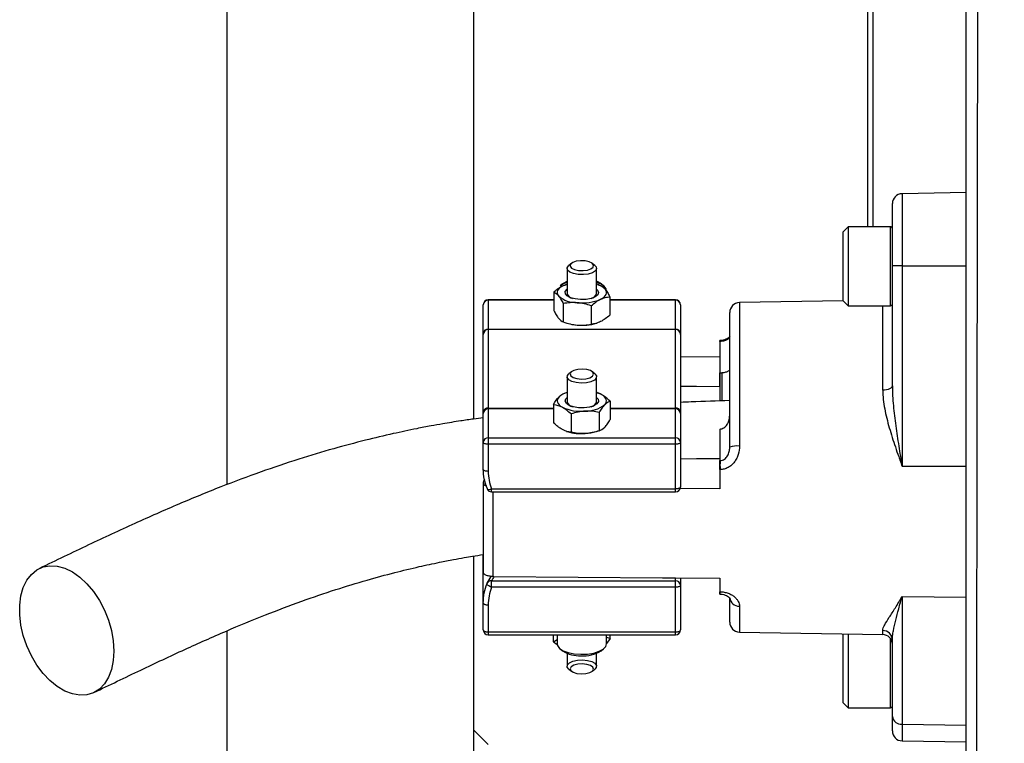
# Model space of a CAD drawing. Header units: millimetres. Extents: x 785 to 5091, y 1649 to 3849.
# Tile 2 of 13: x 785 to 1185, y 2349 to 2643. Entities that reach past the tile are written whole.
import ezdxf

# ---------------------------------------------------------------- set-up
doc = ezdxf.new("R2010")
doc.units = ezdxf.units.MM
doc.header["$LTSCALE"] = 2

msp = doc.modelspace()

# ---------------------------------------------------------------- linework, layer by layer
at = {"color": 7, "linetype": 'Continuous', "lineweight": 25}
for p, q in [((1169.13, 2212.22), (1169.13, 3164.72)), ((869.13, 2863.66), (869.13, 2454.2)), ((969.13, 2834.07), (969.13, 2480.81)), ((1129.13, 2558.8), (1129.13, 2648.73)), ((1131.13, 2648.73), (1131.13, 2558.8)), ((1169.13, 2572.66), (1143.06, 2572.2)), ((1139.13, 2542.96), (1139.13, 2568.2)), ((1121.13, 2558.8), (1119.13, 2556.8)), ((1138.33, 2558.8), (1121.13, 2558.8)), ((1121.13, 2558.8), (1121.13, 2526.8)), ((1119.13, 2528.8), (1119.13, 2556.8)), ((1007.13, 2541.91), (1007.13, 2531.73)), ((1008.9, 2543.96), (1007.82, 2543.09)), ((1018.43, 2543.09), (1017.35, 2543.96)), ((1019.13, 2531.73), (1019.13, 2541.91)), ((1139.13, 2494.31), (1139.13, 2542.96)), ((1143.06, 2542.99), (1143.06, 2461.67)), ((1143.06, 2542.99), (1169.13, 2542.99)), ((1005.34, 2535.69), (1004.28, 2534.84)), ((1007.07, 2535.32), (1005.55, 2534.9)), ((1007.13, 2535.53), (1007.02, 2535.49)), ((1019.68, 2535.36), (1019.13, 2535.53)), ((1019.66, 2535.27), (1020.66, 2535.03)), ((1021.97, 2534.84), (1020.91, 2535.69)), ((1001.78, 2529.19), (975.13, 2529.19)), ((975.13, 2529), (975.13, 2517.3)), ((1001.78, 2532.24), (1001.78, 2524.8)), ((1024.47, 2530.43), (1024.47, 2522.98)), ((1051.13, 2529.19), (1024.47, 2529.19)), ((1051.13, 2517.3), (1051.13, 2529)), ((973.13, 2515.49), (973.13, 2527.19)), ((1005.59, 2527.64), (1005.59, 2520.19)), ((1016.94, 2526.73), (1016.94, 2519.29)), ((1053.13, 2527.19), (1053.13, 2515.49)), ((1119.15, 2528.78), (1077.06, 2528.04)), ((1119.13, 2528.8), (1121.13, 2526.8)), ((1121.13, 2526.8), (1138.33, 2526.8)), ((1073.13, 2469.34), (1073.13, 2524.04)), ((975.13, 2517.3), (975.13, 2517.13)), ((975.13, 2517.3), (1051.13, 2517.3)), ((975.13, 2517.13), (975.13, 2485.26)), ((1051.13, 2517.13), (975.13, 2517.13)), ((1006.57, 2519.87), (1007.23, 2519.67)), ((1019.02, 2519.67), (1019.22, 2519.73)), ((1051.13, 2517.13), (1051.13, 2517.3)), ((1051.13, 2485.26), (1051.13, 2517.13)), ((1073.13, 2518.36), (1072.88, 2518.36)), ((973.13, 2515.14), (973.13, 2515.49)), ((973.13, 2483.79), (973.13, 2515.14)), ((1053.13, 2515.49), (1053.13, 2515.14)), ((1053.13, 2515.14), (1053.13, 2483.79)), ((1073.13, 2516.7), (1072.88, 2516.7)), ((1072.88, 2513.2), (1073.13, 2513.2)), ((1069.18, 2512.66), (1069.13, 2512.66)), ((1069.13, 2512.29), (1069.13, 2499.5)), ((1069.2, 2512.29), (1069.13, 2512.29)), ((1069.2, 2499.5), (1069.2, 2512.29)), ((1073.13, 2512.26), (1072.88, 2512.26)), ((1073.13, 2512.21), (1072.88, 2512.21)), ((1053.13, 2506.11), (1069.13, 2506.24)), ((1072.88, 2508.18), (1073.13, 2508.18)), ((1072.88, 2505.96), (1073.13, 2505.96)), ((1007.13, 2497.96), (1007.13, 2487.78)), ((1008.9, 2500.01), (1007.82, 2499.14)), ((1018.43, 2499.14), (1017.35, 2500.01)), ((1019.13, 2487.78), (1019.13, 2497.96)), ((1069.2, 2499.5), (1069.13, 2499.5)), ((1069.13, 2494.03), (1069.13, 2499.5)), ((1069.87, 2499.49), (1069.87, 2488.21)), ((1072.88, 2498.28), (1073.13, 2498.28)), ((1007.13, 2491.57), (1006.34, 2491.33)), ((1019.31, 2491.52), (1019.13, 2491.57)), ((975.13, 2485.26), (975.13, 2484.91)), ((1001.69, 2486.72), (1001.69, 2479.28)), ((1024.57, 2488.05), (1024.57, 2480.6)), ((1051.13, 2484.91), (1051.13, 2485.26)), ((973.13, 2483.1), (973.13, 2483.79)), ((973.13, 2471.4), (973.13, 2483.1)), ((975.13, 2484.91), (975.13, 2473.21)), ((1008.76, 2482.87), (1008.76, 2475.42)), ((1020.2, 2483.53), (1020.2, 2476.08)), ((1051.13, 2473.21), (1051.13, 2484.91)), ((1053.13, 2483.79), (1053.13, 2483.1)), ((1053.13, 2483.1), (1053.13, 2471.4)), ((975.13, 2473.21), (975.13, 2470.56)), ((975.13, 2473.21), (1051.13, 2473.21)), ((1006.94, 2475.81), (1007.23, 2475.72)), ((1019.02, 2475.72), (1019.91, 2475.99)), ((1051.13, 2470.56), (1051.13, 2473.21)), ((1069.13, 2476.75), (1069.2, 2476.75)), ((1069.13, 2476.75), (1069.13, 2463.96)), ((1069.2, 2463.96), (1069.2, 2476.75)), ((973.13, 2460.44), (973.13, 2471.4)), ((1051.13, 2470.56), (975.13, 2470.56)), ((975.13, 2470.56), (975.13, 2459.59)), ((1051.13, 2452.43), (1051.13, 2470.56)), ((1053.13, 2471.4), (1053.13, 2453.27)), ((1069.13, 2463.96), (1069.2, 2463.96)), ((1143.06, 2461.67), (1169.13, 2461.67)), ((1069.13, 2460.28), (1069.13, 2452.47)), ((1069.2, 2460.28), (1069.13, 2460.28)), ((973.13, 2455.05), (973.13, 2418.7)), ((976.53, 2452.43), (1051.13, 2452.43)), ((976.53, 2451.27), (1051.13, 2451.27)), ((1069.13, 2452.47), (1052.98, 2452.6)), ((969.13, 2425.21), (969.13, 1684.73)), ((973.13, 2406.24), (973.13, 2425.74)), ((974.68, 2414.17), (976.32, 2416.99)), ((974.73, 2414.26), (974.68, 2414.17)), ((976.53, 2412.55), (976.53, 2415.21)), ((976.53, 2415.21), (1051.13, 2415.21)), ((977.06, 2416.93), (977.47, 2416.93)), ((1051.13, 2416.36), (1069.13, 2416.22)), ((1051.13, 2415.21), (1051.13, 2416.36)), ((1051.13, 2412.55), (1051.13, 2415.21)), ((1053.13, 2416.35), (1053.13, 2413.4)), ((1053.13, 2413.4), (1053.13, 2395.27)), ((1069.13, 2416.22), (1069.13, 2410.77)), ((1051.13, 2412.55), (976.53, 2412.55)), ((1051.13, 2394.43), (1051.13, 2412.55)), ((1069.13, 2410.77), (1069.2, 2410.77)), ((1069.13, 2410.77), (1069.13, 2410.17)), ((1069.13, 2409.8), (1069.18, 2409.79)), ((973.13, 2395.27), (973.13, 2406.24)), ((975.13, 2405.39), (975.13, 2394.43)), ((1072.88, 2406.43), (1073.13, 2406.43)), ((1073.13, 2398.41), (1073.13, 2408.3)), ((1143.06, 2408.88), (1169.13, 2408.53)), ((1143.06, 2408.88), (1143.06, 2357.01)), ((869.13, 2394.91), (869.13, 1684.73)), ((975.13, 2394.43), (1051.13, 2394.43)), ((975.13, 2393.27), (1051.13, 2393.27)), ((1001.69, 2390.46), (1001.69, 2393.27)), ((1003.13, 2393.27), (1003.13, 2389.59)), ((1023.13, 2389.59), (1023.13, 2393.27)), ((1024.57, 2391.78), (1024.57, 2393.27)), ((1077.06, 2394.41), (1135.2, 2393.4)), ((1119.15, 2393.68), (1119.13, 2393.66)), ((1119.13, 2365.66), (1119.13, 2393.66)), ((1121.13, 2393.65), (1121.13, 2363.66)), ((1001.69, 2390.46), (1003.13, 2391.42)), ((1001.69, 2390.46), (1003.16, 2389.32)), ((1024.57, 2391.78), (1023.13, 2392.24)), ((1024.57, 2391.78), (1023.13, 2389.76)), ((1139.13, 2360.09), (1139.13, 2391.12)), ((1004.28, 2387.62), (1005.34, 2386.77)), ((1007.13, 2385.78), (1007.13, 2380.55)), ((1019.13, 2380.55), (1019.13, 2385.78)), ((1020.91, 2386.77), (1021.97, 2387.62)), ((1007.82, 2379.37), (1008.9, 2378.5)), ((1017.35, 2378.5), (1018.43, 2379.37)), ((1119.13, 2365.66), (1121.13, 2363.66)), ((1121.13, 2363.66), (1138.33, 2363.66)), ((1139.13, 2354.26), (1139.13, 2360.09)), ((975.13, 2348.73), (969.13, 2354.73)), ((1143.06, 2357.01), (1169.13, 2356.66)), ((1143.06, 2350.26), (1169.13, 2349.8))]:
    msp.add_line(p, q, dxfattribs=at)
at = {"color": 8, "linetype": 'Continuous', "lineweight": 25}
for p, q in [((1143.06, 2572.2), (1143.06, 2542.99)), ((1138.33, 2526.8), (1138.33, 2558.8)), ((975.13, 2529.19), (975.13, 2529)), ((1001.78, 2529), (975.13, 2529)), ((1051.13, 2529), (1024.47, 2529)), ((1051.13, 2529), (1051.13, 2529.19)), ((1077.06, 2528.04), (1077.06, 2469.86)), ((1135.2, 2492.47), (1135.2, 2526.8)), ((1069.2, 2488.39), (1069.2, 2499.5)), ((975.13, 2485.26), (1001.69, 2485.26)), ((1024.57, 2485.26), (1051.13, 2485.26)), ((1001.69, 2484.91), (975.13, 2484.91)), ((1051.13, 2484.91), (1024.57, 2484.91)), ((976.53, 2451.27), (976.53, 2452.43)), ((977.06, 2451.27), (977.06, 2416.93)), ((1051.13, 2451.27), (1051.13, 2452.43)), ((1077.06, 2404.93), (1077.06, 2394.41)), ((975.13, 2394.43), (975.13, 2393.27)), ((1051.13, 2393.27), (1051.13, 2394.43)), ((1135.2, 2393.4), (1135.2, 2395.03)), ((1138.33, 2363.66), (1138.33, 2391.8)), ((1143.06, 2357.01), (1143.06, 2350.26))]:
    msp.add_line(p, q, dxfattribs=at)
at = {"color": 7, "linetype": 'Continuous', "lineweight": 25, "flags": 128}
for points in [[(1013.61, 2541.01), (1015.39, 2541.25), (1016.83, 2541.75), (1017.7, 2542.44), (1017.87, 2543.23), (1017.33, 2543.98), (1016.14, 2544.59), (1014.49, 2544.95), (1012.64, 2545.03), (1010.86, 2544.8), (1009.42, 2544.29), (1008.55, 2543.6), (1008.38, 2542.82), (1008.93, 2542.06), (1010.11, 2541.46), (1011.76, 2541.09), (1013.61, 2541.01)], [(1013.74, 2539.39), (1011.66, 2539.45), (1009.76, 2539.81), (1008.26, 2540.42), (1007.35, 2541.22), (1007.14, 2542.09), (1007.65, 2542.95), (1007.82, 2543.09)], [(1018.43, 2543.09), (1018.9, 2542.6), (1019.11, 2541.73), (1018.6, 2540.87), (1017.43, 2540.14), (1015.74, 2539.63), (1013.74, 2539.39)], [(1005.55, 2534.9), (1004.76, 2534.46), (1004.12, 2533.98), (1003.63, 2533.47), (1003.3, 2532.93), (1003.14, 2532.38), (1003.15, 2531.83), (1003.34, 2531.28), (1003.69, 2530.75)], [(1005.34, 2535.69), (1005.92, 2536.09), (1007.13, 2536.68)], [(1007.23, 2535.56), (1006.46, 2535.3), (1005.55, 2534.9)], [(1019.13, 2533.49), (1019.54, 2533.09), (1019.92, 2532.16), (1019.56, 2531.23), (1018.51, 2530.4), (1016.87, 2529.75), (1014.83, 2529.37), (1012.6, 2529.28), (1010.43, 2529.51), (1008.55, 2530.02), (1007.17, 2530.77), (1006.43, 2531.66), (1006.42, 2532.6), (1007.13, 2533.49)], [(1023.13, 2532.87), (1022.98, 2533.59), (1022.16, 2534.68), (1020.67, 2535.65), (1019.13, 2536.25)], [(1020.7, 2529.39), (1021.49, 2529.83), (1022.13, 2530.31), (1022.62, 2530.82), (1022.95, 2531.36), (1023.11, 2531.91), (1023.1, 2532.46), (1022.92, 2533.01), (1022.57, 2533.54)], [(1012.94, 2497.05), (1014.78, 2497.18), (1016.37, 2497.59), (1017.46, 2498.22), (1017.9, 2498.99), (1017.6, 2499.77), (1016.63, 2500.44), (1015.13, 2500.9), (1013.32, 2501.08), (1011.48, 2500.96), (1009.89, 2500.55), (1008.79, 2499.91), (1008.36, 2499.15), (1008.65, 2498.37), (1009.62, 2497.7), (1011.13, 2497.24), (1012.94, 2497.05)], [(1012.89, 2495.42), (1010.85, 2495.61), (1009.09, 2496.08), (1007.82, 2496.78), (1007.18, 2497.62), (1007.26, 2498.5), (1007.82, 2499.14)], [(1018.43, 2499.14), (1018.44, 2499.14), (1019.07, 2498.3), (1018.99, 2497.42), (1018.2, 2496.6), (1016.8, 2495.95), (1014.95, 2495.54), (1012.89, 2495.42)], [(1053.13, 2494.16), (1059.6, 2494.11), (1069.13, 2494.03)], [(1139.13, 2494.31), (1139.05, 2493.96), (1138.83, 2493.62), (1138.47, 2493.3), (1137.98, 2493.02), (1137.38, 2492.79), (1136.71, 2492.62), (1135.97, 2492.51), (1135.2, 2492.47)], [(1003.87, 2489.79), (1003.45, 2489.27), (1003.2, 2488.72), (1003.13, 2488.17), (1003.22, 2487.62), (1003.48, 2487.08), (1003.91, 2486.56), (1004.49, 2486.06), (1005.23, 2485.6)], [(1014.05, 2485.35), (1011.81, 2485.38), (1009.72, 2485.71), (1008, 2486.31), (1006.83, 2487.12), (1006.34, 2488.04), (1006.59, 2488.98), (1007.13, 2489.54)], [(1019.13, 2489.54), (1019.76, 2488.82), (1019.88, 2487.87), (1019.26, 2486.96), (1017.99, 2486.19), (1016.18, 2485.63), (1014.05, 2485.35)], [(1022.39, 2486.6), (1022.8, 2487.12), (1023.05, 2487.66), (1023.13, 2488.22), (1023.03, 2488.77), (1022.77, 2489.31), (1022.34, 2489.83), (1021.76, 2490.33), (1021.03, 2490.78)], [(975.13, 2470.56), (974.74, 2470.57), (974.36, 2470.62), (974.02, 2470.7), (973.71, 2470.8), (973.46, 2470.93), (973.28, 2471.08), (973.16, 2471.24), (973.13, 2471.4)], [(1053.13, 2471.4), (1053.09, 2471.24), (1052.97, 2471.08), (1052.79, 2470.93), (1052.54, 2470.8), (1052.24, 2470.7), (1051.89, 2470.62), (1051.52, 2470.57), (1051.13, 2470.56)], [(1069.13, 2464.68), (1059.6, 2464.6), (1053.13, 2464.55)], [(975.13, 2459.59), (974.74, 2459.61), (974.36, 2459.65), (974.02, 2459.73), (973.71, 2459.84), (973.46, 2459.97), (973.28, 2460.11), (973.16, 2460.27), (973.13, 2460.44)], [(1053.13, 2453.27), (1053.09, 2453.11), (1052.97, 2452.95), (1052.79, 2452.81), (1052.54, 2452.68), (1052.24, 2452.57), (1051.89, 2452.49), (1051.52, 2452.45), (1051.13, 2452.43)], [(974.68, 2452.82), (974.65, 2452.62), (974.67, 2452.52)], [(823.24, 2386.69), (822.99, 2382.81), (822.25, 2379.23), (821.05, 2376.07), (819.4, 2373.4), (817.36, 2371.28), (814.97, 2369.79), (812.3, 2368.95), (809.42, 2368.78), (806.41, 2369.29), (803.33, 2370.47), (800.27, 2372.29), (797.31, 2374.7), (794.53, 2377.63), (791.99, 2381.01), (789.77, 2384.76), (787.92, 2388.77), (786.49, 2392.95), (785.52, 2397.18), (785.02, 2401.35), (785.02, 2405.36), (785.52, 2409.11), (786.49, 2412.49), (787.92, 2415.41), (789.77, 2417.81), (791.99, 2419.62), (794.53, 2420.8), (797.31, 2421.3), (800.27, 2421.13), (803.33, 2420.28), (806.41, 2418.78), (809.42, 2416.66), (812.3, 2413.98), (814.97, 2410.81), (817.36, 2407.23), (819.4, 2403.34), (821.05, 2399.23), (822.25, 2395.02), (822.99, 2390.8), (823.24, 2386.69)], [(976.53, 2412.55), (976.12, 2412.71), (975.73, 2412.9), (975.38, 2413.11), (975.08, 2413.34), (974.86, 2413.57), (974.71, 2413.79), (974.65, 2414), (974.68, 2414.17)], [(977.47, 2416.93), (1045.89, 2416.4), (1051.13, 2416.36)], [(1053.13, 2413.4), (1053.09, 2413.23), (1052.97, 2413.07), (1052.79, 2412.93), (1052.54, 2412.8), (1052.24, 2412.69), (1051.89, 2412.62), (1051.52, 2412.57), (1051.13, 2412.55)], [(973.13, 2406.24), (973.16, 2406.07), (973.28, 2405.91), (973.46, 2405.77), (973.71, 2405.64), (974.02, 2405.53), (974.36, 2405.46), (974.74, 2405.41), (975.13, 2405.39)], [(973.13, 2395.27), (973.16, 2395.11), (973.28, 2394.95), (973.46, 2394.8), (973.71, 2394.67), (974.02, 2394.57), (974.36, 2394.49), (974.74, 2394.44), (975.13, 2394.43)], [(1051.13, 2394.43), (1051.52, 2394.44), (1051.89, 2394.49), (1052.24, 2394.57), (1052.54, 2394.67), (1052.79, 2394.8), (1052.97, 2394.95), (1053.09, 2395.11), (1053.13, 2395.27)], [(1003.13, 2389.59), (1003.26, 2388.89), (1004.07, 2387.79), (1005.55, 2386.83), (1007.6, 2386.07), (1010.05, 2385.57), (1012.73, 2385.36)], [(1012.73, 2385.36), (1015.44, 2385.48), (1017.98, 2385.89), (1020.16, 2386.58), (1021.82, 2387.5), (1022.83, 2388.56), (1023.13, 2389.59)], [(1007.82, 2379.37), (1007.82, 2379.37), (1007.18, 2380.21), (1007.26, 2381.09), (1008.05, 2381.9), (1009.45, 2382.55), (1011.3, 2382.96), (1013.36, 2383.08), (1015.4, 2382.9), (1017.16, 2382.42), (1018.44, 2381.73), (1019.07, 2380.89), (1018.99, 2380.01), (1018.43, 2379.37)], [(1012.94, 2377.42), (1014.78, 2377.54), (1016.37, 2377.95), (1017.46, 2378.59), (1017.9, 2379.36), (1017.6, 2380.13), (1016.63, 2380.81), (1015.13, 2381.27), (1013.32, 2381.45), (1011.48, 2381.33), (1009.89, 2380.92), (1008.79, 2380.28), (1008.36, 2379.52), (1008.65, 2378.74), (1009.62, 2378.07), (1011.13, 2377.6), (1012.94, 2377.42)]]:
    msp.add_lwpolyline(points, dxfattribs=at)
at = {"color": 8, "linetype": 'Continuous', "lineweight": 25, "flags": 128}
for points in [[(974.67, 2452.52), (974.71, 2452.46), (974.86, 2452.33), (975.08, 2452.25), (975.38, 2452.22), (975.73, 2452.24), (976.12, 2452.31), (976.53, 2452.43)], [(1069.18, 2409.79), (1069.18, 2409.79), (1069.18, 2409.83), (1069.18, 2409.95), (1069.19, 2410.15), (1069.19, 2410.42), (1069.2, 2410.77)]]:
    msp.add_lwpolyline(points, dxfattribs=at)
at = {"color": 7, "linetype": 'Continuous', "lineweight": 25}
for centre, radius, start, end in [((1143.13, 2568.2), 4, 91, 180), ((1138.33, 2558), 0.8, 0, 90), ((1142.09, 2391.52), 151.47, 89.6326, 91.1193), ((1009.42, 2528.05), 8.51, 105.6036, 127.1113), ((1017.07, 2528.01), 7.79, 45.1638, 75.4967), ((1016.65, 2530.08), 7.05, 52.7544, 69.3893), ((975.13, 2527.19), 2, 90, 180), ((975.04, 2527.09), 1.91, 87.3247, 177.0479), ((1011.19, 2539.59), 11.6, 229.6619, 270.346), ((1009.93, 2532.64), 2.95, 198.0439, 259.4615), ((1013.26, 2547.1), 19.21, 264.0264, 292.7831), ((1016.33, 2532.64), 2.95, 280.54, 341.9564), ((1051.13, 2527.19), 2, 0, 90), ((1051.22, 2527.09), 1.91, 2.9521, 92.6753), ((1077.13, 2524.04), 4, 91, 180), ((1138.33, 2527.6), 0.8, 270, 360), ((975.04, 2515.39), 1.91, 87.3247, 177.0479), ((975.12, 2515.14), 1.99, 89.7741, 179.7723), ((1012.59, 2537.58), 18.7, 253.3235, 265.919), ((1013.15, 2540.21), 21.37, 264.933, 285.9486), ((1051.22, 2515.39), 1.91, 2.9521, 92.6753), ((1051.13, 2515.14), 1.99, 0.2277, 90.2259), ((1009.33, 2483.69), 8.19, 104.8909, 131.873), ((1015.72, 2480.7), 11.4, 62.2291, 73.1384), ((974.9, 2483.48), 1.8, 82.6197, 169.9172), ((1012.87, 2502.27), 18.33, 245.3697, 275.0628), ((1009.92, 2488.69), 2.94, 198.0045, 259.282), ((1014.69, 2496.71), 12.7, 269.0491, 307.2551), ((1016.33, 2488.69), 2.94, 280.7185, 341.9956), ((1051.36, 2483.48), 1.8, 10.0828, 97.3803), ((975.04, 2483), 1.91, 87.3247, 177.0479), ((1051.22, 2483), 1.91, 2.9521, 92.6753), ((975.04, 2471.3), 1.91, 87.3247, 177.0479), ((1013.05, 2495.93), 21.04, 253.9279, 273.8963), ((1013.53, 2494.23), 19.31, 272.8275, 286.5207), ((1051.22, 2471.3), 1.91, 2.9521, 92.6753), ((1076.1, 2461.9), 8.01, 83.1599, 111.8134), ((1190.73, 2462.12), 121.55, 179.1323, 180.8677), ((1051.13, 2453.27), 2, 270, 0), ((976.53, 2453.27), 2, 202.0549, 270), ((976.53, 2413.4), 2, 154.3345, 157.9451), ((1051.22, 2413.3), 1.91, 2.9521, 92.6753), ((1076.82, 2408.63), 3.71, 185.1923, 273.5831), ((1077.13, 2398.41), 4, 180, 269), ((975.13, 2395.27), 2, 180, 270), ((1051.13, 2395.27), 2, 270, 0), ((1135.18, 2391.08), 3.95, 0.6876, 89.7031), ((1135.13, 2389.4), 4, 0, 89), ((1012.18, 2397.49), 12.72, 237.4686, 272.6854), ((1013.79, 2398.32), 13.58, 265.7411, 301.6503), ((1138.33, 2364.46), 0.8, 270, 360), ((1142.7, 2360.61), 3.61, 188.2078, 275.6181), ((1143.13, 2354.26), 4, 180, 269)]:
    msp.add_arc(centre, radius, start, end, dxfattribs=at)
at = {"color": 8, "linetype": 'Continuous', "lineweight": 25}
for centre, radius, start, end in [((1056.91, 2512.07), 12.29, 1.0206, 2.7648), ((976.31, 2413.44), 1.78, 82.8679, 152.5299)]:
    msp.add_arc(centre, radius, start, end, dxfattribs=at)
at = {"color": 7, "linetype": 'Continuous', "lineweight": 25}
for points, knots in [([(1173.21, 2208.9), (1173.22, 2215.43), (1173.23, 2222.21), (1173.24, 2236.26), (1173.25, 2243.54), (1173.28, 2266.08), (1173.29, 2282.09), (1173.32, 2307.56), (1173.33, 2316.29), (1173.35, 2327.52), (1173.35, 2329.78), (1173.35, 2334.34), (1173.36, 2336.63), (1173.37, 2343.54), (1173.37, 2348.18), (1173.4, 2371.59), (1173.42, 2390.92), (1173.48, 2430.76), (1173.5, 2451.26), (1173.54, 2477.65), (1173.54, 2482.97), (1173.56, 2493.67), (1173.57, 2499.07), (1173.59, 2515.28), (1173.61, 2526.11), (1173.66, 2558.74), (1173.69, 2580.65), (1173.76, 2624.74), (1173.8, 2646.93), (1173.85, 2672.07), (1173.85, 2674.86), (1173.86, 2680.45), (1173.87, 2683.23), (1173.89, 2691.57), (1173.9, 2697.11), (1173.93, 2713.67), (1173.96, 2724.63), (1174.03, 2757.27), (1174.08, 2778.72), (1174.17, 2810.42), (1174.2, 2820.91), (1174.25, 2836.52), (1174.27, 2841.71), (1174.31, 2852.03), (1174.32, 2857.15), (1174.42, 2882.5), (1174.51, 2902.03), (1174.73, 2939.64), (1174.86, 2957.73), (1175.09, 2979.43), (1175.14, 2983.73), (1175.26, 2992.23), (1175.32, 2996.44), (1175.51, 3008.91), (1175.67, 3016.99), (1175.96, 3028.77), (1176.07, 3032.64), (1176.32, 3040.27), (1176.46, 3044.04), (1176.93, 3055.19), (1177.3, 3062.41), (1178.05, 3072.97), (1178.32, 3076.44), (1178.98, 3083.33), (1179.36, 3086.75), (1180.06, 3091.86), (1180.32, 3093.57), (1180.89, 3096.99), (1181.21, 3098.71), (1181.94, 3102.17), (1182.35, 3103.92), (1183.31, 3107.48), (1183.86, 3109.3), (1184.55, 3111.18)], [0, 0, 0, 0, 0.03125, 0.03125, 0.0625, 0.0625, 0.125, 0.125, 0.15625, 0.15625, 0.164062, 0.164062, 0.171875, 0.171875, 0.1875, 0.1875, 0.25, 0.25, 0.3125, 0.3125, 0.328125, 0.328125, 0.34375, 0.34375, 0.375, 0.375, 0.4375, 0.4375, 0.5, 0.5, 0.507812, 0.507812, 0.515625, 0.515625, 0.53125, 0.53125, 0.5625, 0.5625, 0.625, 0.625, 0.65625, 0.65625, 0.671875, 0.671875, 0.6875, 0.6875, 0.75, 0.75, 0.8125, 0.8125, 0.828125, 0.828125, 0.84375, 0.84375, 0.875, 0.875, 0.890625, 0.890625, 0.90625, 0.90625, 0.9375, 0.9375, 0.953125, 0.953125, 0.96875, 0.96875, 0.976562, 0.976562, 0.984375, 0.984375, 0.992188, 0.992188, 1, 1, 1, 1]), ([(1005.55, 2534.9), (1005.23, 2534.75), (1004.91, 2534.57), (1004.27, 2534.18), (1003.96, 2533.97), (1003.02, 2533.3), (1002.4, 2532.79), (1001.78, 2532.24)], [0, 0, 0, 0, 0.25, 0.25, 0.5, 0.5, 1, 1, 1, 1]), ([(1020.66, 2535.03), (1020.97, 2534.91), (1021.29, 2534.73), (1021.92, 2534.24), (1022.24, 2533.93), (1022.57, 2533.54)], [0, 0, 0, 0, 0.5, 0.5, 1, 1, 1, 1]), ([(1022.57, 2533.54), (1022.89, 2533.15), (1023.22, 2532.68), (1023.85, 2531.63), (1024.16, 2531.04), (1024.47, 2530.43)], [0, 0, 0, 0, 0.5, 0.5, 1, 1, 1, 1]), ([(1001.78, 2532.24), (1002.09, 2532.12), (1002.41, 2531.94), (1003.04, 2531.45), (1003.36, 2531.14), (1003.69, 2530.75)], [0, 0, 0, 0, 0.5, 0.5, 1, 1, 1, 1]), ([(1003.69, 2530.75), (1004.01, 2530.36), (1004.34, 2529.89), (1004.97, 2528.84), (1005.28, 2528.25), (1005.59, 2527.64)], [0, 0, 0, 0, 0.5, 0.5, 1, 1, 1, 1]), ([(1020.7, 2529.39), (1021.02, 2529.55), (1021.34, 2529.68), (1021.98, 2529.92), (1022.3, 2530.02), (1023.24, 2530.27), (1023.86, 2530.37), (1024.47, 2530.43)], [0, 0, 0, 0, 0.25, 0.25, 0.5, 0.5, 1, 1, 1, 1]), ([(1011.26, 2527.99), (1010.78, 2528.03), (1010.3, 2528.05), (1009.34, 2528.05), (1008.87, 2528.04), (1007.45, 2527.94), (1006.52, 2527.81), (1005.59, 2527.64)], [0, 0, 0, 0, 0.25, 0.25, 0.5, 0.5, 1, 1, 1, 1]), ([(1001.78, 2524.8), (1002.09, 2524.18), (1002.41, 2523.59), (1003.04, 2522.54), (1003.36, 2522.08), (1003.69, 2521.69)], [0, 0, 0, 0, 0.5, 0.5, 1, 1, 1, 1]), ([(1003.69, 2521.69), (1004.01, 2521.3), (1004.34, 2520.98), (1004.97, 2520.5), (1005.28, 2520.32), (1005.59, 2520.19)], [0, 0, 0, 0, 0.5, 0.5, 1, 1, 1, 1]), ([(1011.26, 2518.93), (1011.75, 2518.89), (1012.23, 2518.87), (1013.19, 2518.87), (1013.66, 2518.89), (1015.08, 2518.98), (1016.01, 2519.11), (1016.94, 2519.29)], [0, 0, 0, 0, 0.25, 0.25, 0.5, 0.5, 1, 1, 1, 1]), ([(1020.7, 2520.33), (1020.38, 2520.17), (1020.06, 2520.03), (1019.43, 2519.79), (1019.11, 2519.69), (1018.17, 2519.44), (1017.55, 2519.34), (1016.94, 2519.29)], [0, 0, 0, 0, 0.25, 0.25, 0.5, 0.5, 1, 1, 1, 1]), ([(1073.13, 2514.26), (1073.13, 2514.28), (1073.15, 2514.32), (1072.95, 2513.98), (1072.24, 2513.43), (1071.11, 2512.94), (1070.04, 2512.68), (1069.38, 2512.69), (1069.18, 2512.69)], [0, 0, 0, 0, 0.102796, 0.332029, 0.563234, 0.743423, 0.925253, 1, 1, 1, 1]), ([(1073.13, 2514.16), (1073.13, 2514.01), (1073.07, 2513.85), (1072.8, 2513.49), (1072.59, 2513.3), (1072.11, 2513.01), (1071.93, 2512.91), (1071.51, 2512.73), (1071.27, 2512.64), (1070.75, 2512.49), (1070.46, 2512.42), (1069.84, 2512.33), (1069.52, 2512.3), (1069.2, 2512.29)], [0, 0, 0, 0, 0.25, 0.25, 0.5, 0.5, 0.625, 0.625, 0.75, 0.75, 0.875, 0.875, 1, 1, 1, 1]), ([(1069.13, 2512.29), (1069.13, 2512.46), (1069.13, 2512.69), (1069.13, 2512.63), (1069.13, 2512.62)], [0, 0, 0, 0, 0.773787, 1, 1, 1, 1]), ([(1073.13, 2500.87), (1073.13, 2500.79), (1073.08, 2500.68), (1072.88, 2500.46), (1072.72, 2500.33), (1072.36, 2500.12), (1072.21, 2500.06), (1071.88, 2499.92), (1071.69, 2499.85), (1071.26, 2499.72), (1071.02, 2499.66), (1070.48, 2499.56), (1070.18, 2499.52), (1069.87, 2499.49)], [0, 0, 0, 0, 0.25, 0.25, 0.5, 0.5, 0.625, 0.625, 0.75, 0.75, 0.875, 0.875, 1, 1, 1, 1]), ([(1139.13, 2494.31), (1139.13, 2491.63), (1139.29, 2488.93), (1139.79, 2483.51), (1140.12, 2480.78), (1140.86, 2475.33), (1141.28, 2472.6), (1141.93, 2468.51), (1142.15, 2467.14), (1142.6, 2464.4), (1142.83, 2463.03), (1143.06, 2461.67)], [0, 0, 0, 0, 0.25, 0.25, 0.5, 0.5, 0.75, 0.75, 0.875, 0.875, 1, 1, 1, 1]), ([(1003.87, 2489.79), (1004.05, 2489.98), (1004.24, 2490.16), (1004.61, 2490.46), (1004.79, 2490.6), (1005.33, 2490.95), (1005.69, 2491.12), (1006.05, 2491.24)], [0, 0, 0, 0, 0.25, 0.25, 0.5, 0.5, 1, 1, 1, 1]), ([(1021.03, 2490.78), (1020.94, 2490.83), (1020.35, 2491.15), (1019.76, 2491.27), (1019.26, 2491.37)], [0, 0, 0, 0, 0.140916, 1, 1, 1, 1]), ([(1135.2, 2492.47), (1135.2, 2491.23), (1135.28, 2489.99), (1135.56, 2487.48), (1135.76, 2486.23), (1136.24, 2483.69), (1136.53, 2482.41), (1137.17, 2479.83), (1137.52, 2478.54), (1138.63, 2474.66), (1139.47, 2472.08), (1140.78, 2468.19), (1141.22, 2466.89), (1141.91, 2464.94), (1142.14, 2464.28), (1142.48, 2463.3), (1142.6, 2462.97), (1142.83, 2462.32), (1142.94, 2461.99), (1143.06, 2461.67)], [0, 0, 0, 0, 0.125, 0.125, 0.25, 0.25, 0.375, 0.375, 0.5, 0.5, 0.75, 0.75, 0.875, 0.875, 0.9375, 0.9375, 0.96875, 0.96875, 1, 1, 1, 1]), ([(1005.23, 2485.6), (1005.53, 2485.44), (1005.83, 2485.26), (1006.42, 2484.86), (1006.72, 2484.64), (1007.6, 2483.95), (1008.19, 2483.43), (1008.76, 2482.87)], [0, 0, 0, 0, 0.25, 0.25, 0.5, 0.5, 1, 1, 1, 1]), ([(1022.39, 2486.6), (1022.2, 2486.41), (1022.01, 2486.19), (1021.65, 2485.74), (1021.46, 2485.49), (1020.92, 2484.72), (1020.56, 2484.14), (1020.2, 2483.53)], [0, 0, 0, 0, 0.25, 0.25, 0.5, 0.5, 1, 1, 1, 1]), ([(1073.13, 2488.31), (1067.9, 2488.15), (1061.23, 2487.94), (1054.57, 2487.63), (1053.13, 2487.57)], [0, 0, 0, 0, 0.782511, 1, 1, 1, 1]), ([(973.13, 2481.36), (971.82, 2481.18), (968.74, 2480.77), (964.47, 2480.13), (960.28, 2479.47), (956.27, 2478.79), (951.55, 2477.95), (944.84, 2476.66), (935.91, 2474.77), (924.63, 2472.08), (911.78, 2468.65), (897.59, 2464.38), (882.3, 2459.23), (866.08, 2453.15), (849.05, 2446.15), (831.2, 2438.26), (812.44, 2429.53), (799.69, 2423.4), (793.09, 2420.23)], [0, 0, 0, 0, 0.017755, 0.041783, 0.058729, 0.075491, 0.09752, 0.124827, 0.170585, 0.226164, 0.291445, 0.36609, 0.449746, 0.542337, 0.643751, 0.753769, 0.872422, 1, 1, 1, 1]), ([(1014.48, 2484.01), (1013.52, 2483.95), (1012.54, 2483.82), (1010.63, 2483.42), (1009.69, 2483.16), (1008.76, 2482.87)], [0, 0, 0, 0, 0.5, 0.5, 1, 1, 1, 1]), ([(1020.2, 2483.53), (1019.27, 2483.72), (1018.32, 2483.87), (1016.41, 2484.04), (1015.45, 2484.06), (1014.48, 2484.01)], [0, 0, 0, 0, 0.5, 0.5, 1, 1, 1, 1]), ([(1069.87, 2476.89), (1070.18, 2476.97), (1070.48, 2477.1), (1071.01, 2477.43), (1071.26, 2477.63), (1071.9, 2478.28), (1072.23, 2478.8), (1072.71, 2479.86), (1072.87, 2480.42), (1073.08, 2481.53), (1073.13, 2482.08), (1073.13, 2482.63)], [0, 0, 0, 0, 0.125, 0.125, 0.25, 0.25, 0.5, 0.5, 0.75, 0.75, 1, 1, 1, 1]), ([(1005.23, 2476.54), (1004.92, 2476.7), (1004.62, 2476.89), (1004.03, 2477.29), (1003.73, 2477.5), (1002.85, 2478.2), (1002.26, 2478.72), (1001.69, 2479.28)], [0, 0, 0, 0, 0.25, 0.25, 0.5, 0.5, 1, 1, 1, 1]), ([(1022.39, 2477.53), (1022.57, 2477.73), (1022.76, 2477.94), (1023.12, 2478.39), (1023.31, 2478.64), (1023.85, 2479.41), (1024.21, 2479.99), (1024.57, 2480.6)], [0, 0, 0, 0, 0.25, 0.25, 0.5, 0.5, 1, 1, 1, 1]), ([(1014.48, 2474.94), (1013.52, 2474.89), (1012.54, 2474.91), (1010.63, 2475.08), (1009.69, 2475.23), (1008.76, 2475.42)], [0, 0, 0, 0, 0.5, 0.5, 1, 1, 1, 1]), ([(1020.2, 2476.08), (1019.27, 2475.78), (1018.32, 2475.52), (1016.41, 2475.13), (1015.45, 2475), (1014.48, 2474.94)], [0, 0, 0, 0, 0.5, 0.5, 1, 1, 1, 1]), ([(1077.06, 2469.86), (1077.06, 2468.71), (1076.9, 2467.59), (1076.41, 2465.93), (1076.2, 2465.4), (1075.7, 2464.37), (1075.4, 2463.89), (1074.89, 2463.19), (1074.7, 2462.97), (1074.32, 2462.54), (1074.11, 2462.34), (1073.47, 2461.78), (1073.01, 2461.44), (1071.99, 2460.88), (1071.46, 2460.67), (1070.36, 2460.37), (1069.78, 2460.29), (1069.2, 2460.28)], [0, 0, 0, 0, 0.25, 0.25, 0.375, 0.375, 0.5, 0.5, 0.5625, 0.5625, 0.625, 0.625, 0.75, 0.75, 0.875, 0.875, 1, 1, 1, 1]), ([(1069.2, 2463.96), (1069.52, 2463.96), (1069.85, 2464.02), (1070.46, 2464.22), (1070.75, 2464.37), (1071.28, 2464.73), (1071.51, 2464.94), (1071.94, 2465.4), (1072.12, 2465.66), (1072.43, 2466.19), (1072.56, 2466.46), (1072.78, 2467.03), (1072.87, 2467.31), (1073.07, 2468.18), (1073.13, 2468.76), (1073.13, 2469.34)], [0, 0, 0, 0, 0.125, 0.125, 0.25, 0.25, 0.375, 0.375, 0.5, 0.5, 0.625, 0.625, 0.75, 0.75, 1, 1, 1, 1]), ([(1069.13, 2460.28), (1069.13, 2460.67), (1069.13, 2461.04), (1069.13, 2461.78), (1069.13, 2462.13), (1069.13, 2462.78), (1069.13, 2463.08), (1069.13, 2463.58), (1069.13, 2463.8), (1069.13, 2463.96)], [0, 0, 0, 0, 0.25, 0.25, 0.5, 0.5, 0.75, 0.75, 1, 1, 1, 1]), ([(974.68, 2452.82), (974.16, 2454.04), (973.78, 2455.3), (973.26, 2457.84), (973.13, 2459.12), (973.13, 2460.44)], [0, 0, 0, 0, 0.5, 0.5, 1, 1, 1, 1]), ([(975.13, 2459.59), (975.13, 2458.36), (975.25, 2457.15), (975.71, 2454.76), (976.06, 2453.59), (976.53, 2452.43)], [0, 0, 0, 0, 0.5, 0.5, 1, 1, 1, 1]), ([(973.64, 2456.28), (973.45, 2456.01), (973.14, 2455.59), (973.13, 2455.16), (973.13, 2455.01)], [0, 0, 0, 0, 0.644397, 1, 1, 1, 1]), ([(973.13, 2455.01), (973.14, 2454.88), (973.18, 2454.54), (973.57, 2454.06), (974.15, 2453.81), (974.38, 2453.71)], [0, 0, 0, 0, 0.266292, 0.706254, 1, 1, 1, 1]), ([(815.12, 2369.86), (821.45, 2372.91), (833.63, 2378.78), (851.46, 2387.14), (868.25, 2394.62), (884.06, 2401.17), (898.88, 2406.79), (912.66, 2411.5), (925.29, 2415.36), (936.61, 2418.43), (946.49, 2420.82), (954.47, 2422.53), (960.6, 2423.73), (965.07, 2424.53), (969.1, 2425.22), (971.68, 2425.62), (973.13, 2425.84)], [0, 0, 0, 0, 0.138946, 0.26716, 0.384437, 0.490768, 0.586223, 0.671038, 0.74551, 0.809825, 0.864116, 0.908507, 0.938001, 0.960706, 0.978052, 1, 1, 1, 1]), ([(977.06, 2416.93), (976.79, 2416.94), (976.52, 2416.95), (975.99, 2417), (975.74, 2417.04), (975, 2417.19), (974.57, 2417.33), (974.03, 2417.58), (973.87, 2417.68), (973.6, 2417.87), (973.48, 2417.98), (973.21, 2418.3), (973.12, 2418.53), (973.13, 2418.75)], [0, 0, 0, 0, 0.125, 0.125, 0.25, 0.25, 0.5, 0.5, 0.625, 0.625, 0.75, 0.75, 1, 1, 1, 1]), ([(973.13, 2406.24), (973.13, 2407.59), (973.26, 2408.94), (973.78, 2411.6), (974.17, 2412.9), (974.68, 2414.17)], [0, 0, 0, 0, 0.5, 0.5, 1, 1, 1, 1]), ([(976.53, 2412.55), (976.06, 2411.4), (975.71, 2410.22), (975.25, 2407.83), (975.13, 2406.62), (975.13, 2405.39)], [0, 0, 0, 0, 0.5, 0.5, 1, 1, 1, 1]), ([(1069.13, 2409.84), (1069.13, 2409.85), (1069.13, 2409.85), (1069.13, 2410.27), (1069.13, 2410.66), (1069.13, 2410.77)], [0, 0, 0, 0, 0.334921, 0.807755, 1, 1, 1, 1]), ([(1069.18, 2409.77), (1069.5, 2409.76), (1070.26, 2409.74), (1071.38, 2409.43), (1072.37, 2408.95), (1072.99, 2408.43), (1073.15, 2408.13), (1073.14, 2408.18), (1073.13, 2408.19)], [0, 0, 0, 0, 0.121238, 0.294154, 0.477387, 0.680878, 0.915796, 1, 1, 1, 1]), ([(1069.2, 2410.77), (1069.78, 2410.75), (1070.34, 2410.69), (1071.45, 2410.49), (1071.99, 2410.34), (1072.99, 2409.97), (1073.46, 2409.75), (1074.32, 2409.26), (1074.71, 2408.99), (1075.39, 2408.41), (1075.69, 2408.1), (1076.2, 2407.48), (1076.41, 2407.16), (1076.74, 2406.51), (1076.86, 2406.19), (1077.02, 2405.55), (1077.06, 2405.24), (1077.06, 2404.93)], [0, 0, 0, 0, 0.125, 0.125, 0.25, 0.25, 0.375, 0.375, 0.5, 0.5, 0.625, 0.625, 0.75, 0.75, 0.875, 0.875, 1, 1, 1, 1]), ([(1135.2, 2395.03), (1135.2, 2395.33), (1135.28, 2395.67), (1135.56, 2396.43), (1135.76, 2396.85), (1136.49, 2398.19), (1137.14, 2399.23), (1138.26, 2400.99), (1138.66, 2401.61), (1139.48, 2402.9), (1139.91, 2403.58), (1140.78, 2404.99), (1141.23, 2405.73), (1141.91, 2406.88), (1142.14, 2407.27), (1142.6, 2408.06), (1142.82, 2408.47), (1143.06, 2408.88)], [0, 0, 0, 0, 0.125, 0.125, 0.25, 0.25, 0.5, 0.5, 0.625, 0.625, 0.75, 0.75, 0.875, 0.875, 0.9375, 0.9375, 1, 1, 1, 1]), ([(1139.13, 2391.12), (1139.13, 2391.72), (1139.17, 2392.33), (1139.32, 2393.61), (1139.42, 2394.26), (1139.79, 2396.28), (1140.12, 2397.7), (1140.86, 2400.68), (1141.28, 2402.23), (1142.15, 2405.47), (1142.6, 2407.14), (1143.06, 2408.88)], [0, 0, 0, 0, 0.125, 0.125, 0.25, 0.25, 0.5, 0.5, 0.75, 0.75, 1, 1, 1, 1])]:
    msp.add_open_spline(points, degree=3, knots=knots, dxfattribs=at)
for points in [[(1016.94, 2526.73), (1018.17, 2527.83), (1019.42, 2528.76), (1020.7, 2529.39)], [(1016.94, 2526.73), (1015.08, 2527.37), (1013.2, 2527.84), (1011.26, 2527.99)], [(1024.47, 2522.98), (1023.24, 2521.88), (1021.99, 2520.96), (1020.7, 2520.33)], [(1005.59, 2520.19), (1007.45, 2519.55), (1009.33, 2519.09), (1011.26, 2518.93)], [(1069.2, 2499.5), (1069.43, 2499.5), (1069.66, 2499.5), (1069.87, 2499.49)], [(1001.69, 2486.72), (1002.4, 2487.95), (1003.12, 2489.02), (1003.87, 2489.79)], [(1024.57, 2488.05), (1023.41, 2489.17), (1022.23, 2490.13), (1021.03, 2490.78)], [(1001.69, 2486.72), (1002.84, 2486.58), (1004.02, 2486.26), (1005.23, 2485.6)], [(1024.57, 2488.05), (1023.85, 2487.8), (1023.13, 2487.37), (1022.39, 2486.6)], [(1020.2, 2476.08), (1020.92, 2476.33), (1021.64, 2476.76), (1022.39, 2477.53)], [(1008.76, 2475.42), (1007.61, 2475.56), (1006.43, 2475.88), (1005.23, 2476.54)], [(1069.2, 2476.75), (1069.43, 2476.76), (1069.66, 2476.81), (1069.87, 2476.89)], [(977.47, 2416.93), (977.12, 2416.36), (976.81, 2415.79), (976.53, 2415.21)]]:
    msp.add_open_spline(points, degree=3, dxfattribs=at)

doc.saveas('drawing.dxf')
